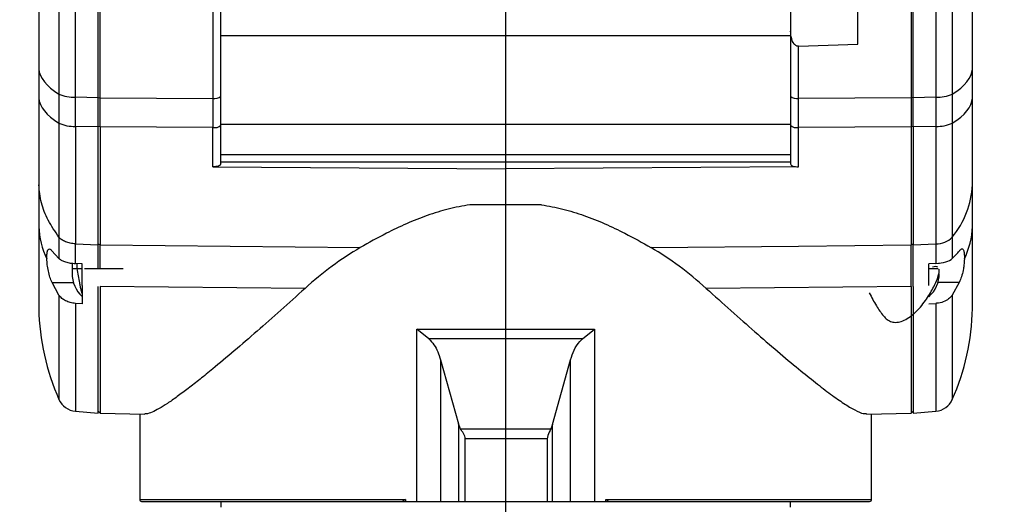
# Model space of a CAD drawing. Extents: x 0 to 841, y 0 to 594.
# Tile 4 of 65: x 71 to 95, y 270 to 282. Entities that reach past the tile are written whole.
import ezdxf

# ---------------------------------------------------------------- set-up
doc = ezdxf.new("R2010")
doc.units = 0
doc.layers.get('0').update_dxf_attribs({"linetype": 'CONTINUOUS'})
doc.styles.add('SLDTEXTSTYLE1', font='TXT', dxfattribs={"width": 0.75})
doc.dimstyles.new('SLDDIMSTYLE1', dxfattribs={"dimtxt": 3.5, "dimasz": 3.556, "dimexe": 0, "dimexo": 0.0625, "dimgap": 0.875, "dimtad": 1, "dimdec": 4, "dimlfac": 10, "dimzin": 12, "dimtxsty": 'SLDTEXTSTYLE1', "dimsah": 1, "dimcen": 0.09, "dimazin": 3, "dimtfac": 1, "dimtofl": 0, "dimtmove": 0, "dimatfit": 3, "dimtolj": 1, "dimtzin": 12})

# ---------------------------------------------------------------- blocks, each defined once
blk = doc.blocks.new('_D_22')
at = {"color": 2, "linetype": 'CONTINUOUS'}
for p, q in [((82.872, 375.622), (82.872, 399.421)), ((63.074, 371.171), (48.508, 379.581))]:
    blk.add_line(p, q, dxfattribs=at)
blk.add_arc((82.872, 359.741), 38.68, 90, 150, dxfattribs=at)
for points in [[(82.872, 398.421), (79.302, 398.638), (79.337, 397.877)], [(49.374, 379.081), (51.612, 381.87), (50.971, 382.281)]]:
    blk.add_solid(points, dxfattribs=at)
at = {"color": 2, "linetype": 'CONTINUOUS', "char_height": 3.5, "attachment_point": 1, "rotation": 25.0204, "style": 'SLDTEXTSTYLE1'}
for s, insert in [('-200°', (62.904, 398.086, 0.01)), ('J4:', (56.178, 394.946, 0.01))]:
    blk.add_mtext(s, dxfattribs=dict(at, insert=insert))
blk = doc.blocks.new('_D_23')
at = {"color": 2, "linetype": 'CONTINUOUS'}
for p, q in [((82.872, 375.622), (82.872, 410.906)), ((63.074, 371.171), (38.561, 385.323))]:
    blk.add_line(p, q, dxfattribs=at)
blk.add_arc((82.872, 359.741), 50.166, 90, 150, dxfattribs=at)
for points in [[(82.872, 409.906), (79.305, 410.161), (79.332, 409.4)], [(39.427, 384.823), (41.636, 387.636), (40.99, 388.04)]]:
    blk.add_solid(points, dxfattribs=at)
at = {"color": 2, "linetype": 'CONTINUOUS', "char_height": 3.5, "attachment_point": 1, "rotation": 18.1928, "style": 'SLDTEXTSTYLE1'}
for s, insert in [('*6', (73.098, 414.083, 0.01)), ('-540°', (61.234, 410.184, 0.01)), ('J6:', (54.182, 407.866, 0.01))]:
    blk.add_mtext(s, dxfattribs=dict(at, insert=insert))
blk = doc.blocks.new('_D_24')
at = {"color": 2, "linetype": 'CONTINUOUS'}
for p, q in [((82.872, 375.622), (82.872, 400.109)), ((97.361, 368.109), (117.829, 379.926))]:
    blk.add_line(p, q, dxfattribs=at)
blk.add_arc((82.872, 359.744), 39.365, 30, 90, dxfattribs=at)
for points in [[(82.872, 399.109), (86.407, 398.568), (86.442, 399.329)], [(116.963, 379.426), (115.369, 382.628), (114.727, 382.217)]]:
    blk.add_solid(points, dxfattribs=at)
at = {"color": 2, "linetype": 'CONTINUOUS', "char_height": 3.5, "attachment_point": 1, "rotation": 334.9253, "style": 'SLDTEXTSTYLE1'}
for s, insert in [('J4:', (92.465, 403.697, 0.01)), ('+200°', (99.188, 400.551, 0.01))]:
    blk.add_mtext(s, dxfattribs=dict(at, insert=insert))
blk = doc.blocks.new('_D_25')
at = {"color": 2, "linetype": 'CONTINUOUS'}
for p, q in [((82.872, 375.622), (82.872, 411.416)), ((97.361, 368.109), (127.622, 385.58))]:
    blk.add_line(p, q, dxfattribs=at)
blk.add_arc((82.872, 359.744), 50.672, 30, 90, dxfattribs=at)
for points in [[(82.872, 410.416), (86.413, 409.911), (86.439, 410.672)], [(126.756, 385.08), (125.194, 388.297), (124.548, 387.894)]]:
    blk.add_solid(points, dxfattribs=at)
at = {"color": 2, "linetype": 'CONTINUOUS', "char_height": 3.5, "attachment_point": 1, "rotation": 335.0461, "style": 'SLDTEXTSTYLE1'}
for s, insert in [('J6:', (94.485, 415.206, 0.01)), ('+540°', (101.215, 412.074, 0.01)), ('*6', (113.697, 406.266, 0.01))]:
    blk.add_mtext(s, dxfattribs=dict(at, insert=insert))
blk = doc.blocks.new('SW_CENTERMARKSYMBOL_2')
at = {"color": 0, "linetype": 'CONTINUOUS'}
blk.add_line((0, -0.5), (0, -119.031), dxfattribs=at)

msp = doc.modelspace()

# ---------------------------------------------------------------- linework, layer by layer
at = {"color": 7, "linetype": 'CONTINUOUS'}
for p, q in [((71.582923, 283.880442), (71.582923, 279.988701)), ((94.161424, 283.880442), (94.161424, 279.988701)), ((71.996675, 279.907117), (71.996675, 283.660482)), ((72.622173, 279.892998), (72.622173, 283.622417)), ((75.468683, 283.585493), (75.468683, 279.879303)), ((91.772173, 281.249226), (91.772173, 283.604905)), ((93.122173, 283.622417), (93.122173, 279.892998)), ((93.172173, 279.893239), (93.172173, 283.623065)), ((93.747672, 283.660482), (93.747672, 279.907117)), ((90.072173, 282.847767), (90.072173, 281.583338)), ((75.672173, 281.474519), (90.072173, 281.474519)), ((90.275664, 281.197239), (91.772173, 281.249226)), ((90.275664, 281.197239), (90.272173, 281.19718)), ((90.275664, 279.879303), (90.275664, 281.197239)), ((71.072173, 280.622861), (71.072173, 279.888553)), ((94.672173, 279.888553), (94.672173, 280.622861)), ((71.582923, 279.988701), (71.582923, 279.254394)), ((94.161424, 279.988701), (94.161424, 279.254394)), ((72.572173, 279.893239), (71.996675, 279.907117)), ((71.996675, 279.172809), (71.996675, 279.907117)), ((72.572173, 279.90678), (72.622173, 279.892998)), ((72.572173, 279.158931), (72.572173, 279.893239)), ((72.622173, 279.892998), (75.468683, 279.879303)), ((72.622173, 279.15869), (72.622173, 279.892998)), ((75.468683, 279.879303), (75.468683, 279.144995)), ((75.672173, 279.200114), (75.672173, 279.934422)), ((90.072173, 279.934422), (90.072173, 279.200114)), ((93.122173, 279.892998), (90.275664, 279.879303)), ((90.275664, 279.144995), (90.275664, 279.879303)), ((93.172173, 279.90678), (93.122173, 279.892998)), ((93.122173, 279.892998), (93.122173, 279.15869)), ((93.747672, 279.907117), (93.172173, 279.893239)), ((93.172173, 279.158931), (93.172173, 279.893239)), ((93.747672, 279.907117), (93.747672, 279.172809)), ((71.582923, 279.254394), (71.582923, 276.371995)), ((94.161424, 279.254394), (94.161424, 276.371995)), ((72.572173, 279.158931), (71.996675, 279.172809)), ((71.996675, 279.172809), (71.996675, 276.202225)), ((72.622173, 279.15869), (72.572173, 279.172472)), ((75.468683, 279.144995), (72.622173, 279.15869)), ((72.622173, 279.15869), (72.622173, 276.172845)), ((75.468683, 278.148133), (75.468683, 279.144995)), ((90.072173, 279.217641), (75.672173, 279.217641)), ((75.672173, 278.223043), (75.672173, 279.200114)), ((90.072173, 279.200114), (90.072173, 278.223043)), ((93.122173, 279.15869), (90.275664, 279.144995)), ((90.275664, 278.148133), (90.275664, 279.144995)), ((93.172173, 279.172472), (93.122173, 279.15869)), ((93.122173, 279.15869), (93.122173, 276.172846)), ((93.747672, 279.172809), (93.172173, 279.158931)), ((93.172173, 279.158931), (93.172173, 276.173346)), ((93.747672, 279.172809), (93.747672, 276.202225)), ((75.672173, 278.465068), (90.072173, 278.465068)), ((90.072173, 278.269536), (75.672173, 278.269536)), ((75.472173, 278.14811), (75.468683, 278.148133)), ((75.472173, 278.14811), (82.872173, 278.099723)), ((90.272174, 278.14811), (82.872173, 278.099723)), ((82.872173, 278.099723), (82.872173, 277.19057)), ((90.272174, 278.14811), (90.275664, 278.148133)), ((71.072173, 277.691624), (71.072173, 276.644584)), ((94.672173, 276.644584), (94.672173, 277.691624)), ((83.77855, 277.19057), (81.965797, 277.19057)), ((94.672173, 274.565917), (94.672173, 276.644584)), ((71.582923, 276.371995), (71.582923, 275.832104)), ((94.161424, 276.371995), (94.161424, 275.832104)), ((71.403337, 276.027724), (71.582923, 275.832104)), ((71.996675, 276.202225), (72.572173, 276.173346)), ((71.996675, 275.705086), (71.996675, 276.202225)), ((72.572173, 276.201524), (72.622173, 276.172845)), ((72.572173, 275.57457), (72.572173, 276.173346)), ((72.622173, 276.172845), (79.19872, 276.107003)), ((72.622173, 275.57457), (72.622173, 276.172845)), ((86.545627, 276.107003), (90.275664, 276.144347)), ((90.275664, 276.144347), (93.122173, 276.172846)), ((93.122173, 276.172846), (93.172173, 276.201524)), ((93.122173, 275.125806), (93.122173, 276.172846)), ((93.172173, 276.173346), (93.747672, 276.202225)), ((93.172173, 275.126306), (93.172173, 276.173346)), ((93.747672, 276.202225), (93.747672, 275.705086)), ((71.91323, 275.693855), (71.91323, 275.57457)), ((71.91323, 275.57457), (71.91323, 275.455284)), ((72.172173, 275.698497), (71.996675, 275.705086)), ((72.041925, 275.57457), (72.041925, 275.703387)), ((72.172173, 275.146379), (72.172173, 275.698497)), ((93.747672, 275.705086), (93.572173, 275.698497)), ((93.572173, 275.146379), (93.572173, 275.698497)), ((93.831117, 275.693855), (93.830927, 275.711288)), ((71.582923, 274.907422), (71.408499, 275.221016)), ((72.172173, 275.146379), (72.172173, 274.68618)), ((77.801266, 275.073953), (72.622173, 275.125806)), ((72.622173, 275.125806), (72.622173, 271.918008)), ((93.122173, 275.125806), (87.943081, 275.073953)), ((93.122173, 275.125806), (93.122173, 271.918008)), ((93.172173, 275.126306), (93.172173, 271.918881)), ((94.335848, 275.221016), (94.161424, 274.907422)), ((72.172173, 274.68618), (71.996675, 274.697089)), ((93.572173, 274.68618), (93.747672, 274.697089)), ((80.928181, 273.798656), (80.626432, 274.048656)), ((80.626432, 269.69057), (80.626432, 274.048656)), ((80.626432, 274.048656), (85.117914, 274.048656)), ((84.816166, 273.798656), (85.117914, 274.048656)), ((85.117914, 274.048656), (85.117914, 269.69057)), ((84.816166, 273.798656), (80.928181, 273.798656)), ((81.229735, 273.27273), (81.679832, 271.654268)), ((81.229735, 273.27273), (81.229735, 269.69057)), ((84.058146, 271.630964), (84.514612, 273.27273)), ((84.514612, 269.69057), (84.514612, 273.27273)), ((71.996675, 271.96923), (72.572358, 271.918864)), ((72.57199, 271.968191), (72.622173, 271.918008)), ((72.622173, 271.918008), (73.750043, 271.898321)), ((73.622173, 271.900553), (73.622173, 269.74057)), ((91.990144, 271.898248), (93.122173, 271.918008)), ((92.122173, 269.74057), (92.122173, 271.900553)), ((93.122173, 271.918008), (93.172173, 271.968008)), ((93.172173, 271.918881), (93.747672, 271.96923)), ((81.732984, 271.525295), (81.679832, 271.654268)), ((81.679832, 271.654268), (81.679832, 269.69057)), ((81.732984, 271.525295), (84.017881, 271.525295)), ((84.058146, 271.630964), (84.017881, 271.525295)), ((84.058146, 269.69057), (84.058146, 271.630964)), ((83.924523, 271.275295), (81.853327, 271.275295)), ((81.853327, 269.69057), (81.853327, 271.275295)), ((83.924523, 271.275295), (83.924523, 269.69057)), ((75.672173, 269.69057), (75.672173, 269.54057)), ((80.268581, 269.69057), (80.338289, 269.69057)), ((80.338289, 269.74057), (80.338289, 269.69057)), ((80.338289, 269.69057), (80.626432, 269.69057)), ((80.626432, 269.69057), (81.229735, 269.69057)), ((81.229735, 269.69057), (81.679832, 269.69057)), ((81.679832, 269.69057), (81.853327, 269.69057)), ((81.853327, 269.69057), (83.924523, 269.69057)), ((83.924523, 269.69057), (84.058146, 269.69057)), ((84.058146, 269.69057), (84.514612, 269.69057)), ((84.514612, 269.69057), (85.117914, 269.69057)), ((85.117914, 269.69057), (85.406058, 269.69057)), ((85.406058, 269.69057), (85.406058, 269.74057)), ((85.406058, 269.69057), (85.475766, 269.69057)), ((90.072173, 269.54057), (90.072173, 269.69057))]:
    msp.add_line(p, q, dxfattribs=at)
at = {"color": 8, "linetype": 'CONTINUOUS'}
for p, q in [((71.91323, 275.57457), (72.041925, 275.57457)), ((72.041925, 275.57457), (72.172173, 275.57457)), ((71.408499, 275.221016), (71.9483, 275.221016)), ((94.335848, 275.221016), (93.796047, 275.221016)), ((71.582923, 274.907422), (71.582923, 272.265215)), ((94.161424, 274.907422), (94.161424, 272.265215)), ((71.996675, 274.697089), (71.996675, 271.96923)), ((93.747672, 274.697089), (93.747672, 271.96923)), ((73.622173, 269.74057), (80.338289, 269.74057)), ((85.406058, 269.74057), (92.122173, 269.74057))]:
    msp.add_line(p, q, dxfattribs=at)
at = {"color": 7, "linetype": 'CONTINUOUS'}
for points in [[(71.072173, 280.622861), (71.085655, 280.541223), (71.113751, 280.459868), (71.156393, 280.378995), (71.213477, 280.298801), (71.284864, 280.219483), (71.370379, 280.141233), (71.469813, 280.064243), (71.582923, 279.988701)], [(94.161424, 279.988701), (94.274534, 280.064243), (94.373968, 280.141233), (94.459483, 280.219483), (94.53087, 280.298801), (94.587954, 280.378995), (94.630596, 280.459868), (94.658692, 280.541223), (94.672173, 280.622861)], [(71.072173, 279.888553), (71.085655, 279.806915), (71.113751, 279.72556), (71.156393, 279.644687), (71.213477, 279.564493), (71.284864, 279.485175), (71.370379, 279.406925), (71.469813, 279.329935), (71.582923, 279.254394)], [(94.161424, 279.254394), (94.274534, 279.329935), (94.373968, 279.406925), (94.459483, 279.485175), (94.53087, 279.564493), (94.587954, 279.644687), (94.630596, 279.72556), (94.658692, 279.806915), (94.672173, 279.888553)]]:
    msp.add_lwpolyline(points, dxfattribs=at)
for centre, radius, start, end in [((71.966924, 280.846193), 0.939547, 245.876248, 271.8145625), ((93.777422, 280.846193), 0.939547, 268.1854375, 294.123752), ((75.516497, 280.105969), 0.231654, 258.0884651, 312.22338), ((90.22785, 280.105969), 0.231654, 227.77662, 281.9115349), ((71.966924, 280.111885), 0.939547, 245.876248, 271.8145625), ((93.777422, 280.111885), 0.939547, 268.1854375, 294.123752), ((75.516497, 279.371661), 0.231654, 258.0884651, 312.22338), ((90.22785, 279.371661), 0.231654, 227.77662, 281.9115349), ((92.375176, 277.822), 2.300694, 320.9316715, 356.7514088), ((73.181682, 276.732837), 2.111354, 182.3956258, 205.5513029), ((92.562665, 276.732837), 2.111354, 334.4486978, 357.6043737), ((93.757344, 276.767723), 0.56558, 269.0201469, 315.5982808), ((72.71323, 275.455284), 0.8, 180, 227.2471395), ((93.031117, 275.455284), 0.8, 312.5568234, 0), ((77.070878, 274.69057), 6, 181.1857438, 203.8426261), ((88.673468, 274.69057), 6, 336.1573739, 358.8095684), ((72.040253, 272.467327), 0.5, 203.8426261, 265), ((93.704094, 272.467327), 0.5, 275, 336.1573739), ((73.672173, 269.74057), 0.05, 180, 270), ((92.072173, 269.74057), 0.05, 270, 0)]:
    msp.add_arc(centre, radius, start, end, dxfattribs=at)
for centre, major_axis, ratio, start_param, end_param in [((82.872173, 263.871233), (-0.386035, 13.210608), 0.699584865, 0.36664209, 0.538472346), ((82.872173, 263.871233), (0.386035, 13.210608), 0.699584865, 5.744712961, 5.916543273), ((88.673468, 276.872916), (6, 0), 0.42913783, 5.867052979, 5.948732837), ((93.704094, 275.918839), (0.5, 0), 0.42913783, 4.799655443, 5.867052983)]:
    msp.add_ellipse(centre, major_axis=major_axis, ratio=ratio, start_param=start_param, end_param=end_param, dxfattribs=at)
for points, knots in [([(71.072173, 285.590197), (71.072173, 285.363058), (71.072173, 284.908668), (71.072173, 284.146303), (71.072173, 283.333083), (71.072173, 282.469295), (71.072173, 281.566295), (71.072173, 280.937287), (71.072173, 280.622861)], [0, 0, 0, 0, 0.166638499, 0.333359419, 0.499999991, 0.66663231, 0.833357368, 1, 1, 1, 1]), ([(94.672173, 280.622861), (94.672173, 280.937279), (94.672173, 281.56627), (94.672173, 282.469275), (94.672173, 283.333055), (94.672173, 284.146281), (94.672173, 284.908654), (94.672173, 285.363053), (94.672173, 285.590197)], [0, 0, 0, 0, 0.166638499, 0.333359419, 0.499999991, 0.66663231, 0.833357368, 1, 1, 1, 1]), ([(75.672173, 279.934422), (75.672173, 280.174931), (75.672173, 280.656065), (75.672173, 281.346803), (75.672173, 282.007535), (75.672173, 282.629597), (75.672173, 283.212761), (75.672173, 283.560348), (75.672173, 283.734099)], [0, 0, 0, 0, 0.166639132, 0.333358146, 0.499999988, 0.666631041, 0.833355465, 1, 1, 1, 1]), ([(90.272173, 281.19718), (90.263535, 281.197839), (90.245855, 281.199189), (90.21776, 281.210863), (90.188734, 281.231499), (90.140657, 281.285208), (90.085955, 281.403142), (90.077326, 281.515974), (90.072173, 281.583338)], [0, 0, 0, 0, 0.054982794, 0.112542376, 0.191473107, 0.280646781, 0.570521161, 1, 1, 1, 1]), ([(71.072173, 279.888553), (71.072173, 279.630032), (71.072173, 279.112811), (71.072173, 278.37451), (71.072173, 277.919202), (71.072173, 277.691624)], [0, 0, 0, 0, 0.33325298, 0.66673701, 1, 1, 1, 1]), ([(94.672173, 277.691624), (94.672173, 277.919196), (94.672173, 278.374499), (94.672173, 279.112794), (94.672173, 279.630024), (94.672173, 279.888553)], [0, 0, 0, 0, 0.333252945, 0.666736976, 1, 1, 1, 1]), ([(75.672173, 278.223043), (75.669167, 278.213225), (75.663154, 278.19359), (75.616905, 278.168825), (75.550794, 278.151501), (75.49838, 278.149244), (75.472173, 278.148116)], [0, 0, 0, 0, 0.2499974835, 0.499994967, 0.7499924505, 1, 1, 1, 1]), ([(90.072173, 278.223043), (90.07518, 278.213225), (90.081192, 278.19359), (90.127442, 278.168825), (90.193553, 278.151501), (90.245967, 278.149244), (90.272174, 278.148116)], [0, 0, 0, 0, 0.249997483, 0.499994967, 0.74999245, 1, 1, 1, 1]), ([(81.965797, 277.19057), (81.783913, 277.157341), (81.417902, 277.090472), (80.883749, 276.922123), (80.361327, 276.714423), (79.792285, 276.444374), (79.415557, 276.230249), (79.19872, 276.107003)], [0, 0, 0, 0, 0.1809587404, 0.3641484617, 0.5527200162, 0.7425552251, 1, 1, 1, 1]), ([(83.77855, 277.19057), (83.960434, 277.157341), (84.326445, 277.090472), (84.860598, 276.922123), (85.38302, 276.714423), (85.952062, 276.444374), (86.32879, 276.230249), (86.545627, 276.107003)], [0, 0, 0, 0, 0.180958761, 0.364148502, 0.552720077, 0.742555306, 1, 1, 1, 1]), ([(71.072173, 276.644584), (71.072173, 276.515893), (71.072173, 276.255327), (71.072173, 275.899385), (71.072173, 275.568925), (71.072173, 275.274317), (71.072173, 275.022517), (71.072173, 274.820533), (71.072173, 274.674556), (71.072173, 274.582726), (71.072173, 274.57172), (71.072173, 274.566256)], [0, 0, 0, 0, 0.102783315, 0.208109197, 0.315864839, 0.427571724, 0.54070588, 0.655099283, 0.770671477, 0.886140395, 1, 1, 1, 1]), ([(71.27682, 275.82217), (71.277043, 275.872221), (71.277492, 275.972793), (71.301662, 276.060371), (71.342608, 276.088354), (71.382829, 276.048198), (71.403337, 276.027724)], [0, 0, 0, 0, 0.242098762, 0.486475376, 0.738160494, 1, 1, 1, 1]), ([(94.34101, 276.027724), (94.359611, 276.046717), (94.396843, 276.084733), (94.437088, 276.068049), (94.46169, 275.996483), (94.468958, 275.903058), (94.467827, 275.839101), (94.467527, 275.82217)], [0, 0, 0, 0, 0.236637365, 0.473640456, 0.701571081, 0.9209951, 1, 1, 1, 1]), ([(71.408499, 275.221016), (71.389358, 275.265405), (71.352643, 275.350551), (71.312124, 275.512494), (71.28511, 275.675806), (71.279563, 275.773747), (71.27682, 275.82217)], [0, 0, 0, 0, 0.270461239, 0.518800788, 0.762092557, 1, 1, 1, 1]), ([(71.582923, 275.832104), (71.605273, 275.814395), (71.647585, 275.780867), (71.748356, 275.741976), (71.864756, 275.714419), (71.953227, 275.70816), (71.996675, 275.705086)], [0, 0, 0, 0, 0.264309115, 0.500385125, 0.754638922, 1, 1, 1, 1]), ([(94.467527, 275.82217), (94.464694, 275.772119), (94.460191, 275.692583), (94.438752, 275.548995), (94.406984, 275.405058), (94.367647, 275.28876), (94.342414, 275.235005), (94.335848, 275.221016)], [0, 0, 0, 0, 0.2455931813, 0.390274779, 0.6497540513, 0.908856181, 1, 1, 1, 1]), ([(72.231312, 275.57457), (72.272962, 275.57457), (72.355683, 275.57457), (72.512878, 275.57457), (72.674659, 275.57457), (72.839222, 275.57457), (73.026535, 275.57457), (73.136909, 275.57457), (73.203051, 275.57457)], [0, 0, 0, 0, 0.153857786, 0.305578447, 0.46108486, 0.617178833, 0.770590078, 1, 1, 1, 1]), ([(92.064106, 274.965455), (92.121766, 274.852604), (92.229119, 274.642492), (92.38481, 274.419702), (92.508851, 274.281724), (92.626095, 274.221696), (92.765019, 274.210184), (92.916463, 274.250834), (93.070147, 274.336682), (93.219634, 274.458164), (93.358865, 274.604484), (93.521393, 274.812855), (93.650099, 275.029694), (93.7485, 275.228104), (93.803255, 275.362798), (93.829264, 275.472603), (93.837742, 275.539529), (93.827062, 275.557914), (93.82695, 275.558106)], [0, 0, 0, 0, 0.124273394, 0.231378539, 0.279230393, 0.323952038, 0.368030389, 0.415038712, 0.467612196, 0.526122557, 0.588887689, 0.653093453, 0.775344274, 0.834925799, 0.893005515, 0.948111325, 0.999456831, 1, 1, 1, 1]), ([(93.797919, 275.608453), (93.7813, 275.616934), (93.748538, 275.633653), (93.692346, 275.619902), (93.664656, 275.613126)], [0, 0, 0, 0, 0.5072322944, 1, 1, 1, 1]), ([(72.572173, 271.922754), (72.572173, 271.921491), (72.572173, 271.908009), (72.572173, 271.961259), (72.572173, 272.088091), (72.572173, 272.305233), (72.572173, 272.59931), (72.572173, 272.970071), (72.572173, 273.412298), (72.572173, 273.922458), (72.572173, 274.490465), (72.572173, 274.914359), (72.572173, 275.126306)], [0, 0, 0, 0, 0.011356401, 0.12120569, 0.231054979, 0.340904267, 0.450753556, 0.560602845, 0.670452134, 0.780301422, 0.890150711, 1, 1, 1, 1]), ([(77.801266, 275.073953), (77.594909, 274.887885), (77.180959, 274.514635), (76.582478, 273.986415), (76.005099, 273.487002), (75.52785, 273.086253), (75.145582, 272.775948), (74.84555, 272.540891), (74.568227, 272.334053), (74.321022, 272.1627), (74.10682, 272.029776), (73.929903, 271.941268), (73.809009, 271.897261), (73.763853, 271.903095), (73.750157, 271.904865)], [0, 0, 0, 0, 0.110980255, 0.22262482, 0.336710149, 0.451834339, 0.524336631, 0.597215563, 0.671419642, 0.74615438, 0.818686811, 0.891850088, 0.96719805, 1, 1, 1, 1]), ([(87.943081, 275.073953), (88.152807, 274.884805), (88.573026, 274.505817), (89.17511, 273.97446), (89.748644, 273.478881), (90.260596, 273.049379), (90.708904, 272.687277), (91.093893, 272.392634), (91.432012, 272.154241), (91.707125, 271.990513), (91.898157, 271.903047), (91.965748, 271.907951), (91.989944, 271.909707)], [0, 0, 0, 0, 0.112866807, 0.22614684, 0.339283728, 0.451954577, 0.55002944, 0.6483244, 0.746286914, 0.845249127, 0.944602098, 1, 1, 1, 1]), ([(71.996675, 274.697089), (71.953088, 274.702197), (71.864991, 274.712521), (71.747984, 274.758298), (71.647332, 274.822706), (71.6049, 274.878516), (71.582923, 274.907422)], [0, 0, 0, 0, 0.247027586, 0.499284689, 0.740659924, 1, 1, 1, 1]), ([(94.161424, 274.907422), (94.133641, 274.872446), (94.078072, 274.802489), (93.938625, 274.730099), (93.821399, 274.702577), (93.756691, 274.69776), (93.747672, 274.697089)], [0, 0, 0, 0, 0.316644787, 0.633336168, 0.948895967, 1, 1, 1, 1]), ([(80.928181, 273.798656), (80.974461, 273.751552), (81.069123, 273.655205), (81.164557, 273.472773), (81.207588, 273.340704), (81.229735, 273.27273)], [0, 0, 0, 0, 0.31704549, 0.648496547, 1, 1, 1, 1]), ([(84.514612, 273.27273), (84.541285, 273.35316), (84.595472, 273.516557), (84.703546, 273.694011), (84.792702, 273.776854), (84.816166, 273.798656)], [0, 0, 0, 0, 0.416670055, 0.846483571, 1, 1, 1, 1]), ([(81.853327, 271.275295), (81.849938, 271.295575), (81.837783, 271.368299), (81.77878, 271.4474), (81.743978, 271.506594), (81.732984, 271.525295)], [0, 0, 0, 0, 0.20918346, 0.750161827, 1, 1, 1, 1]), ([(84.017881, 271.525295), (83.985811, 271.471341), (83.94095, 271.395865), (83.928168, 271.302047), (83.924523, 271.275295)], [0, 0, 0, 0, 0.714856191, 1, 1, 1, 1]), ([(73.672159, 269.69057), (73.682291, 269.69057), (73.702562, 269.69057), (73.866029, 269.69057), (74.125035, 269.69057), (74.485928, 269.69057), (74.942267, 269.69057), (75.48951, 269.69057), (76.12099, 269.69057), (76.829799, 269.69057), (77.607601, 269.69057), (78.446076, 269.69057), (79.33309, 269.69057), (79.95682, 269.69057), (80.268581, 269.69057)], [0, 0, 0, 0, 0.083316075, 0.166684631, 0.250000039, 0.333311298, 0.41668462, 0.500000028, 0.583311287, 0.666684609, 0.750000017, 0.833311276, 0.916683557, 1, 1, 1, 1]), ([(80.338289, 269.74057), (80.328451, 269.733188), (80.310145, 269.719451), (80.289461, 269.703121), (80.275426, 269.69268), (80.270739, 269.691235), (80.268581, 269.69057)], [0, 0, 0, 0, 0.325237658, 0.605250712, 0.818339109, 1, 1, 1, 1]), ([(85.406058, 269.74057), (85.415919, 269.733164), (85.434262, 269.719386), (85.454982, 269.70307), (85.468968, 269.692693), (85.473629, 269.691237), (85.475766, 269.69057)], [0, 0, 0, 0, 0.326134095, 0.606715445, 0.819714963, 1, 1, 1, 1]), ([(85.475766, 269.69057), (85.787518, 269.69057), (86.411232, 269.69057), (87.298251, 269.69057), (88.136719, 269.69057), (88.914521, 269.69057), (89.623337, 269.69057), (90.254817, 269.69057), (90.802061, 269.69057), (91.258408, 269.69057), (91.619302, 269.69057), (91.878309, 269.69057), (92.041788, 269.69057), (92.062057, 269.69057), (92.072188, 269.69057)], [0, 0, 0, 0, 0.083314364, 0.166684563, 0.24999997, 0.333311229, 0.416684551, 0.499999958, 0.583311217, 0.666684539, 0.749999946, 0.833311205, 0.916681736, 1, 1, 1, 1])]:
    msp.add_open_spline(points, degree=3, knots=knots, dxfattribs=at)
for points in [[(72.572173, 279.893239), (72.572173, 280.129364), (72.572173, 280.601613), (72.572173, 281.279645), (72.572173, 281.928264), (72.572173, 282.538868), (72.572173, 283.111308), (72.572173, 283.45248), (72.572173, 283.623065)], [(90.072173, 281.583338), (90.072173, 281.317803), (90.072173, 280.786732), (90.072173, 280.218525), (90.072173, 279.934422)], [(72.572173, 276.173346), (72.572173, 276.482695), (72.572173, 277.101394), (72.572173, 278.104719), (72.572173, 278.807527), (72.572173, 279.158931)], [(71.582923, 276.371995), (71.485959, 276.512606), (71.292032, 276.793826), (71.119802, 277.238818), (71.08805, 277.540689), (71.072173, 277.691624)], [(71.996675, 276.202225), (71.952639, 276.20641), (71.864566, 276.214779), (71.746297, 276.25223), (71.646304, 276.304335), (71.60405, 276.349442), (71.582923, 276.371995)]]:
    msp.add_open_spline(points, degree=3, dxfattribs=at)
at = {"color": 8, "linetype": 'CONTINUOUS'}
for points, knots in [([(72.172173, 274.946275), (72.165099, 274.965587), (72.150483, 275.005486), (72.133963, 275.080385), (72.122301, 275.136018), (72.116668, 275.164678), (72.113895, 275.179109), (72.11252, 275.186353), (72.111835, 275.189981), (72.111493, 275.191797), (72.111323, 275.192705), (72.111237, 275.193159), (72.111195, 275.193386), (72.111173, 275.1935), (72.111163, 275.193556), (72.111157, 275.193585), (72.111155, 275.193599), (72.111153, 275.193606), (72.111153, 275.19361), (72.111152, 275.193612), (72.109795, 275.20084), (72.097561, 275.264258), (72.074545, 275.393595), (72.05276, 275.514458), (72.041925, 275.57457)], [0, 0, 0, 0, 0.149020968, 0.307873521, 0.385586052, 0.424002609, 0.443099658, 0.452620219, 0.457373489, 0.45974837, 0.460935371, 0.461528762, 0.46182543, 0.461973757, 0.462047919, 0.462084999, 0.462103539, 0.462112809, 0.462117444, 0.462119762, 0.462122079, 0.495159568, 0.748916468, 1, 1, 1, 1]), ([(93.572173, 275.57457), (93.640696, 275.57457), (93.745934, 275.57457), (93.791517, 275.57457), (93.807419, 275.57457)], [0, 0, 0, 0, 0.651116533, 1, 1, 1, 1])]:
    msp.add_open_spline(points, degree=3, knots=knots, dxfattribs=at)

# ---------------------------------------------------------------- block references
at = {"color": 4, "linetype": 'CONTINUOUS'}
msp.add_blockref('SW_CENTERMARKSYMBOL_2', (82.872173, 359.740569), dxfattribs=at)

# ---------------------------------------------------------------- dimensions: what is measured, and where the dimension line sits
at = {"color": 2, "linetype": 'CONTINUOUS'}
for base, line1, line2, text, picture, middle in [((57.789276, 403.185423), ((82.872173, 374.62151), (82.872173, 240.709762)), ((75.857367, 363.790569), (63.940385, 370.670843)), 'J6: <> *6', '_D_23', (67.209622, 407.398638)), ((108.20836, 403.627459), ((89.885538, 363.793064), (96.494955, 367.609013)), ((82.872173, 374.62151), (82.872173, 240.709762)), 'J6: <> *6', '_D_25', (104.250301, 405.685872)), ((102.554478, 393.834649), ((89.885538, 363.793064), (96.494955, 367.609013)), ((82.872173, 374.62151), (82.872173, 240.709762)), 'J4: <>', '_D_24', (99.554857, 395.398638)), ((63.532121, 393.238522), ((82.872173, 374.62151), (82.872173, 240.709762)), ((75.857367, 363.790569), (63.940385, 370.670843)), 'J4: <>', '_D_22', (66.512768, 394.790823))]:
    dim = msp.add_angular_dim_2l(base=base, line1=line1, line2=line2, text=text, dimstyle='SLDDIMSTYLE1', dxfattribs=at)
    dim.commit()
    dim.dimension.update_dxf_attribs({"geometry": picture, "text_midpoint": middle, "dimtype": 162})

doc.saveas('drawing.dxf')
